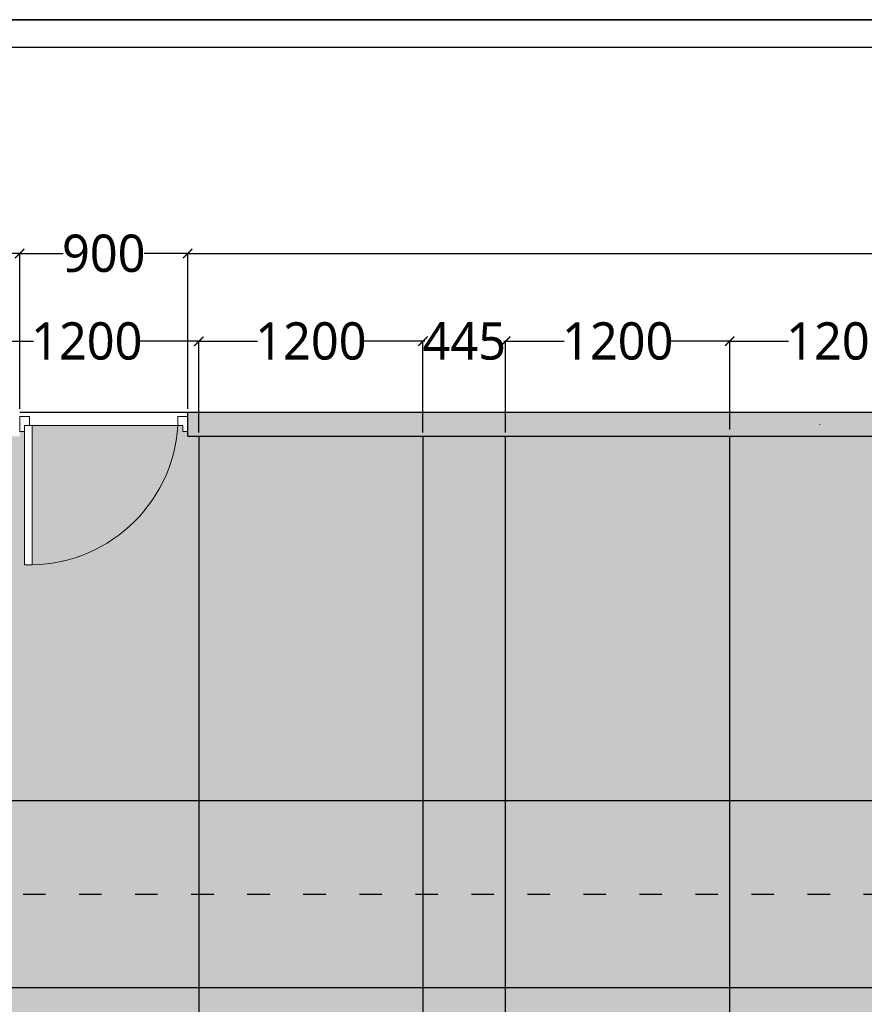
# Model space of a CAD drawing. Header units: millimetres. Extents: x 502444 to 745500, y -417645 to -375189.
# Tile 23 of 208: x 540116 to 544639, y -380459 to -375189. Entities that reach past the tile are written whole.
import ezdxf

# ---------------------------------------------------------------- set-up
doc = ezdxf.new("R2010")
doc.units = ezdxf.units.MM
doc.linetypes.add('ACAD_ISO03W100', pattern=[30, 12, -18])
doc.layers.get('Defpoints').update_dxf_attribs({"color": 251})
for name, color, linetype, lineweight in [('0FM-WS-TEXT', 7, 'Continuous', 25), ('Text', 7, 'Continuous', 25), ('Wall New', 1, 'Continuous', 50)]:
    doc.layers.add(name, color=color, linetype=linetype, lineweight=lineweight)
doc.layers.add('DIMENSIONS', color=7, linetype='Continuous', lineweight=25, true_color=0xcc0000)
doc.layers.add('DOOR', color=7, linetype='Continuous', lineweight=13, true_color=0xcc9900)
doc.styles.add('RS75', font='@Malgun Gothic', dxfattribs={"height": 75})
doc.dimstyles.new('DIM', dxfattribs={"dimtxt": 100, "dimasz": 50, "dimexe": 0, "dimexo": 20, "dimgap": 0, "dimtad": 0, "dimdec": 0, "dimrnd": 5, "dimzin": 0, "dimdsep": 46, "dimtxsty": 'Standard', "dimblk": 'OBLIQUE', "dimcen": 0, "dimdle": 10, "dimadec": 4, "dimazin": 0, "dimtfac": 1, "dimtdec": 0, "dimtofl": 0, "dimtmove": 1, "dimatfit": 3, "dimfxl": 1, "dimtolj": 1, "dimtzin": 0, "dimarcsym": 0})

# ---------------------------------------------------------------- blocks, each defined once
blk = doc.blocks.new('sheet format horizontal')
at = {"layer": 'Text'}
for points in [[(66770.91, -4572.61), (66770.91, -3464.93), (65208.79, -3464.93), (65208.79, -4572.61)], [(66770.91, -4572.61), (65208.79, -4572.61), (65208.79, -3464.93), (66770.91, -3464.93)], [(65217.44, -3473.58), (66762.26, -3473.58), (66762.26, -4563.96), (65217.44, -4563.96)]]:
    blk.add_lwpolyline(points, close=True, dxfattribs=at)
blk = doc.blocks.new('_ArchTick')
at = {"color": 0, "linetype": 'ByBlock', "const_width": 0.15}
blk.add_lwpolyline([(-0.5, -0.5), (0.5, 0.5)], dxfattribs=at)
blk = doc.blocks.new('*D58')
at = {"layer": 'Defpoints', "color": 0, "lineweight": 25, "ltscale": 250, "transparency": 16777216}
for p in [(560024.9, -376439.2), (541016.5, -377291.8, 0), (560025, -377290.7, 0)]:
    blk.add_point(p, dxfattribs=at)
at = {"layer": 'DIMENSIONS', "color": 0, "lineweight": -2, "ltscale": 250, "transparency": 16777216}
for p, q in [((541006.5, -376440.2), (550158.1, -376439.7)), ((541016.5, -377271.8), (541016.5, -376440.2)), ((560034.9, -376439.2), (550883.3, -376439.7)), ((560025, -377270.7), (560024.9, -376439.2))]:
    blk.add_line(p, q, dxfattribs=at)
at = {"layer": 'DIMENSIONS', "color": 0, "lineweight": -2, "ltscale": 250, "transparency": 16777216, "xscale": 50, "yscale": 50, "zscale": 50}
for p, rotation in [((541016.5, -376440.2), 180.0032110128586), ((560024.9, -376439.2), 0.003211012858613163)]:
    blk.add_blockref('_ArchTick', p, dxfattribs=dict(at, rotation=rotation))
at = {"layer": 'DIMENSIONS', "color": 0, "ltscale": 250, "transparency": 16777216, "insert": (550520.7, -376439.7), "char_height": 75, "attachment_point": 5, "rotation": 0.0032, "style": 'RS75'}
blk.add_mtext('\\A1;{\\H2.6667x;19010}', dxfattribs=at)
blk = doc.blocks.new('DOOR SPA')
at = {"ltscale": 50}
blk.add_line((-230.9, -543.2), (-230.9, -542.3), dxfattribs=at)
at = {"layer": 'DOOR'}
blk.add_lwpolyline([(462.7, -543.3), (498.4, -543.3), (498.4, 119.4), (462.7, 119.3)], close=True, dxfattribs=at)
for points in [[(-278, -586.1), (-278, -515.4), (-254.4, -515.4), (-254.4, -543.2), (-230.9, -543.2), (-230.9, -586.1), (-278, -586.1)], [(522, -586.1), (522, -515.4), (498.5, -515.4), (498.4, -543.3), (474.9, -543.3), (474.9, -586.1), (522, -586.1)]]:
    blk.add_lwpolyline(points, dxfattribs=at)
at = {"layer": 'DOOR', "lineweight": 0}
blk.add_arc((475.8, -588.5), 708.2, 88.1705, 176.3313, dxfattribs=at)
blk = doc.blocks.new('*D59')
at = {"layer": 'Defpoints', "color": 0, "lineweight": 25, "ltscale": 250, "transparency": 16777216}
for p in [(540116.4, -376440.2), (540116.4, -377291.8, 0), (541016.5, -377291.8, 0)]:
    blk.add_point(p, dxfattribs=at)
at = {"layer": 'DIMENSIONS', "color": 0, "lineweight": -2, "ltscale": 250, "transparency": 16777216}
for p, q in [((540106.4, -376440.2), (540349.1, -376440.2)), ((540116.4, -377271.8), (540116.4, -376440.2)), ((541026.5, -376440.2), (540783.8, -376440.2)), ((541016.5, -377271.8), (541016.5, -376440.2))]:
    blk.add_line(p, q, dxfattribs=at)
at = {"layer": 'DIMENSIONS', "color": 0, "lineweight": -2, "ltscale": 250, "transparency": 16777216, "xscale": 50, "yscale": 50, "zscale": 50, "rotation": 180}
blk.add_blockref('_ArchTick', (540116.4, -376440.2), dxfattribs=at)
at = {"layer": 'DIMENSIONS', "color": 0, "lineweight": -2, "ltscale": 250, "transparency": 16777216, "xscale": 50, "yscale": 50, "zscale": 50}
blk.add_blockref('_ArchTick', (541016.5, -376440.2), dxfattribs=at)
at = {"layer": 'DIMENSIONS', "color": 0, "ltscale": 250, "transparency": 16777216, "insert": (540566.5, -376440.2), "char_height": 75, "width": 162.993, "attachment_point": 5, "style": 'RS75'}
blk.add_mtext('\\A1;{\\H2.6667x;900}', dxfattribs=at)
blk = doc.blocks.new('*D60')
at = {"layer": 'Defpoints', "color": 0, "lineweight": 25, "ltscale": 250, "transparency": 16777216}
for p in [(540116.4, -376440.2), (537651.1, -377291.8, 0), (540116.4, -377291.8)]:
    blk.add_point(p, dxfattribs=at)
at = {"layer": 'DIMENSIONS', "color": 0, "lineweight": -2, "ltscale": 250, "transparency": 16777216}
for p, q in [((537641.1, -376440.2), (538594.8, -376440.2)), ((537651.1, -377271.8), (537651.1, -376440.2)), ((540126.4, -376440.2), (539172.7, -376440.2)), ((540116.4, -377271.8), (540116.4, -376440.2))]:
    blk.add_line(p, q, dxfattribs=at)
at = {"layer": 'DIMENSIONS', "color": 0, "lineweight": -2, "ltscale": 250, "transparency": 16777216, "xscale": 50, "yscale": 50, "zscale": 50, "rotation": 180}
blk.add_blockref('_ArchTick', (537651.1, -376440.2), dxfattribs=at)
at = {"layer": 'DIMENSIONS', "color": 0, "lineweight": -2, "ltscale": 250, "transparency": 16777216, "xscale": 50, "yscale": 50, "zscale": 50}
blk.add_blockref('_ArchTick', (540116.4, -376440.2), dxfattribs=at)
at = {"layer": 'DIMENSIONS', "color": 0, "ltscale": 250, "transparency": 16777216, "insert": (538883.8, -376440.2), "char_height": 75, "attachment_point": 5, "style": 'RS75'}
blk.add_mtext('\\A1;{\\H2.6667x;2465}', dxfattribs=at)
blk = doc.blocks.new('*D257')
at = {"layer": 'Defpoints', "color": 0, "lineweight": 25, "ltscale": 250, "transparency": 16777216}
for p in [(539875.6, -376909.6), (539875.6, -377418.8, 0), (541075.6, -377418.8, 0)]:
    blk.add_point(p, dxfattribs=at)
at = {"layer": 'DIMENSIONS', "color": 0, "lineweight": -2, "ltscale": 250, "transparency": 16777216}
for p, q in [((539865.6, -376909.6), (540189.6, -376909.6)), ((539875.6, -377398.8), (539875.6, -376909.6)), ((541085.6, -376909.6), (540761.6, -376909.6)), ((541075.6, -377398.8), (541075.6, -376909.6))]:
    blk.add_line(p, q, dxfattribs=at)
at = {"layer": 'DIMENSIONS', "color": 0, "lineweight": -2, "ltscale": 250, "transparency": 16777216, "xscale": 50, "yscale": 50, "zscale": 50, "rotation": 180}
blk.add_blockref('_ArchTick', (539875.6, -376909.6), dxfattribs=at)
at = {"layer": 'DIMENSIONS', "color": 0, "lineweight": -2, "ltscale": 250, "transparency": 16777216, "xscale": 50, "yscale": 50, "zscale": 50}
blk.add_blockref('_ArchTick', (541075.6, -376909.6), dxfattribs=at)
at = {"layer": 'DIMENSIONS', "color": 0, "ltscale": 250, "transparency": 16777216, "insert": (540475.6, -376909.6), "char_height": 75, "attachment_point": 5, "style": 'RS75'}
blk.add_mtext('\\A1;{\\H2.6667x;1200}', dxfattribs=at)
blk = doc.blocks.new('*D258')
at = {"layer": 'Defpoints', "color": 0, "lineweight": 25, "ltscale": 250, "transparency": 16777216}
for p in [(543918.5, -376909.6), (543918.5, -377402.1, 0), (545118.5, -377402.1, 0)]:
    blk.add_point(p, dxfattribs=at)
at = {"layer": 'DIMENSIONS', "color": 0, "lineweight": -2, "ltscale": 250, "transparency": 16777216}
for p, q in [((543908.5, -376909.6), (544232.5, -376909.6)), ((543918.5, -377382.1), (543918.5, -376909.6)), ((545128.5, -376909.6), (544804.5, -376909.6)), ((545118.5, -377382.1), (545118.5, -376909.6))]:
    blk.add_line(p, q, dxfattribs=at)
at = {"layer": 'DIMENSIONS', "color": 0, "lineweight": -2, "ltscale": 250, "transparency": 16777216, "xscale": 50, "yscale": 50, "zscale": 50, "rotation": 180}
blk.add_blockref('_ArchTick', (543918.5, -376909.6), dxfattribs=at)
at = {"layer": 'DIMENSIONS', "color": 0, "lineweight": -2, "ltscale": 250, "transparency": 16777216, "xscale": 50, "yscale": 50, "zscale": 50}
blk.add_blockref('_ArchTick', (545118.5, -376909.6), dxfattribs=at)
at = {"layer": 'DIMENSIONS', "color": 0, "ltscale": 250, "transparency": 16777216, "insert": (544518.5, -376909.6), "char_height": 75, "attachment_point": 5, "style": 'RS75'}
blk.add_mtext('\\A1;{\\H2.6667x;1200}', dxfattribs=at)
blk = doc.blocks.new('*D259')
at = {"layer": 'Defpoints', "color": 0, "lineweight": 25, "ltscale": 250, "transparency": 16777216}
for p in [(542718.4, -376909.6), (542718.4, -377402.1, 0), (543918.4, -377402.1, 0)]:
    blk.add_point(p, dxfattribs=at)
at = {"layer": 'DIMENSIONS', "color": 0, "lineweight": -2, "ltscale": 250, "transparency": 16777216}
for p, q in [((542708.4, -376909.6), (543032.4, -376909.6)), ((542718.4, -377382.1), (542718.4, -376909.6)), ((543928.4, -376909.6), (543604.4, -376909.6)), ((543918.4, -377382.1), (543918.4, -376909.6))]:
    blk.add_line(p, q, dxfattribs=at)
at = {"layer": 'DIMENSIONS', "color": 0, "lineweight": -2, "ltscale": 250, "transparency": 16777216, "xscale": 50, "yscale": 50, "zscale": 50, "rotation": 180}
blk.add_blockref('_ArchTick', (542718.4, -376909.6), dxfattribs=at)
at = {"layer": 'DIMENSIONS', "color": 0, "lineweight": -2, "ltscale": 250, "transparency": 16777216, "xscale": 50, "yscale": 50, "zscale": 50}
blk.add_blockref('_ArchTick', (543918.4, -376909.6), dxfattribs=at)
at = {"layer": 'DIMENSIONS', "color": 0, "ltscale": 250, "transparency": 16777216, "insert": (543318.4, -376909.6), "char_height": 75, "attachment_point": 5, "style": 'RS75'}
blk.add_mtext('\\A1;{\\H2.6667x;1200}', dxfattribs=at)
blk = doc.blocks.new('*D260')
at = {"layer": 'Defpoints', "color": 0, "lineweight": 25, "ltscale": 250, "transparency": 16777216}
for p in [(541075.6, -376909.6), (541075.6, -377418.8, 0), (542275.6, -377418.8, 0)]:
    blk.add_point(p, dxfattribs=at)
at = {"layer": 'DIMENSIONS', "color": 0, "lineweight": -2, "ltscale": 250, "transparency": 16777216}
for p, q in [((541065.6, -376909.6), (541389.6, -376909.6)), ((541075.6, -377398.8), (541075.6, -376909.6)), ((542285.6, -376909.6), (541961.6, -376909.6)), ((542275.6, -377398.8), (542275.6, -376909.6))]:
    blk.add_line(p, q, dxfattribs=at)
at = {"layer": 'DIMENSIONS', "color": 0, "lineweight": -2, "ltscale": 250, "transparency": 16777216, "xscale": 50, "yscale": 50, "zscale": 50, "rotation": 180}
blk.add_blockref('_ArchTick', (541075.6, -376909.6), dxfattribs=at)
at = {"layer": 'DIMENSIONS', "color": 0, "lineweight": -2, "ltscale": 250, "transparency": 16777216, "xscale": 50, "yscale": 50, "zscale": 50}
blk.add_blockref('_ArchTick', (542275.6, -376909.6), dxfattribs=at)
at = {"layer": 'DIMENSIONS', "color": 0, "ltscale": 250, "transparency": 16777216, "insert": (541675.6, -376909.6), "char_height": 75, "attachment_point": 5, "style": 'RS75'}
blk.add_mtext('\\A1;{\\H2.6667x;1200}', dxfattribs=at)
blk = doc.blocks.new('*D261')
at = {"layer": 'Defpoints', "color": 0, "lineweight": 25, "ltscale": 250, "transparency": 16777216}
for p in [(542275.6, -376909.6), (542275.6, -377398.8, 0), (542718.4, -377418.8)]:
    blk.add_point(p, dxfattribs=at)
at = {"layer": 'DIMENSIONS', "color": 0, "lineweight": -2, "ltscale": 250, "transparency": 16777216}
for p, q in [((542265.6, -376909.6), (542278.1, -376909.6)), ((542275.6, -377378.8), (542275.6, -376909.6)), ((542728.4, -376909.6), (542716, -376909.6)), ((542718.4, -377398.8), (542718.4, -376909.6))]:
    blk.add_line(p, q, dxfattribs=at)
at = {"layer": 'DIMENSIONS', "color": 0, "lineweight": -2, "ltscale": 250, "transparency": 16777216, "xscale": 50, "yscale": 50, "zscale": 50, "rotation": 180}
blk.add_blockref('_ArchTick', (542275.6, -376909.6), dxfattribs=at)
at = {"layer": 'DIMENSIONS', "color": 0, "lineweight": -2, "ltscale": 250, "transparency": 16777216, "xscale": 50, "yscale": 50, "zscale": 50}
blk.add_blockref('_ArchTick', (542718.4, -376909.6), dxfattribs=at)
at = {"layer": 'DIMENSIONS', "color": 0, "ltscale": 250, "transparency": 16777216, "insert": (542497, -376909.6), "char_height": 75, "attachment_point": 5, "style": 'RS75'}
blk.add_mtext('\\A1;{\\H2.6667x;445}', dxfattribs=at)

msp = doc.modelspace()

# ---------------------------------------------------------------- hatches: boundary and pattern name
at = {"layer": '0FM-WS-TEXT'}
h = msp.add_hatch(color=256, dxfattribs=at)
h.dxf.hatch_style = 1
h.paths.add_polyline_path([(560024.96632, -377291.76014), (541016.51592, -377291.76014), (541016.54237, -377418.76014), (560024.99277, -377418.76014)])
at = {"layer": '0FM-WS-TEXT', "true_color": 0x5a422b}
h = msp.add_hatch(color=49, dxfattribs=at)
h.dxf.hatch_style = 1
h.paths.add_polyline_path([(539835.09605, -377418.76014), (538875.72762, -377418.87666), (538875.72762, -379368.753), (539835.09605, -379368.63648)])
edge = h.paths.add_edge_path()
edge.add_line((541035.09605, -377418.76014), (541016.52915, -377418.76014))
edge.add_line((541016.52915, -377418.76014), (541016.52915, -377392.47368))
edge.add_line((541016.52915, -377392.47368), (540990.05538, -377392.47368))
edge.add_line((540990.05538, -377392.47368), (540990.05538, -377361.30007))
edge.add_line((540990.05538, -377361.30007), (540963.58161, -377361.30007))
edge.add_arc((540168.44086, -377310.31732), 796.77353, 268.17045319, 356.33133752, ccw=False)
edge.add_line((540143.00291, -378106.68468), (540143.00291, -377392.47374))
edge.add_line((540143.00291, -377392.47374), (540116.40142, -377392.47374))
edge.add_line((540116.40142, -377392.47374), (540116.40142, -377418.76014))
edge.add_line((540116.40142, -377418.76014), (539835.09605, -377418.76014))
edge.add_line((539835.09605, -377418.76014), (539835.09605, -380368.66198))
edge.add_line((539835.09605, -380368.66198), (541035.09605, -380368.66198))
edge.add_line((541035.09605, -380368.66198), (541035.09605, -377418.76014))
h = msp.add_hatch(color=49, dxfattribs=at)
h.dxf.hatch_style = 1
edge = h.paths.add_edge_path()
edge.add_line((540963.58161, -377361.30001), (540183.24304, -377361.17116))
edge.add_line((540183.24304, -377361.17116), (540183.24304, -378106.95334))
edge.add_arc((540168.44086, -377310.31732), 796.77353, 271.06448255, 356.33134165)
h = msp.add_hatch(color=49, dxfattribs=at)
h.dxf.hatch_style = 1
edge = h.paths.add_edge_path()
edge.add_arc((550556.05991, -377533.73709), 3590.20016, 178.71312369, 181.2628629, ccw=False)
edge.add_arc((547067.87, -377435.95914), 102.54863, 170.34986066, 189.62612593, ccw=False)
edge.add_line((546966.77246, -377418.76876), (546116.5166, -377418.76014))
edge.add_line((546116.5166, -377418.76014), (546116.39089, -379368.66242))
edge.add_line((546116.39089, -379368.66242), (546966.36448, -379365.64985))
edge.add_line((546966.36448, -379365.64985), (546966.73179, -377612.8627))
edge = h.paths.add_edge_path()
edge.add_line((546966.36442, -379365.64985), (546116.39089, -379368.66242))
edge.add_line((546116.39089, -379368.66242), (546116.39088, -379368.82015))
edge.add_arc((545116.39088, -379368.82015), 1000, -88.98091139, 0, ccw=False)
edge.add_line((545134.17639, -380368.66198), (545134.14994, -381215.64921))
edge.add_arc((545116.48943, -379365.85851), 1849.875, 270.54700365, 360.00646302)
h.paths.add_polyline_path([(545134.17639, -380368.66198), (542734.17639, -380368.66198), (542734.14994, -381215.64921), (545134.14994, -381215.64921)])
h.paths.add_polyline_path([(542734.17639, -380368.66198), (542235.09605, -380368.66198), (542235.09605, -381215.64921), (542734.14994, -381215.64921)])
edge = h.paths.add_edge_path()
edge.add_line((542235.09605, -380368.66198), (539835.09605, -380368.66198))
edge.add_line((539835.09605, -380368.66198), (539835.09605, -381215.20492))
edge.add_arc((539875.63833, -379365.64921), 1850, 268.74427717, 270)
edge.add_line((539875.63833, -381215.64921), (542235.09605, -381215.64921))
edge.add_line((542235.09605, -381215.64921), (542235.09605, -380368.66198))
edge = h.paths.add_edge_path()
edge.add_arc((539875.66477, -379368.66198), 1000, 180, 267.6749454, ccw=False)
edge.add_line((538875.66477, -379368.66198), (538025.66477, -379365.64931))
edge.add_line((538025.66477, -379365.64931), (538025.66477, -379375.54121))
edge.add_arc((539875.63833, -379365.64921), 1850, 180.30636356, 268.74427717)
edge.add_line((539835.09605, -381215.20492), (539835.09605, -380367.83873))
h.paths.add_polyline_path([(538875.66477, -377418.76014), (538025.66477, -377418.76014), (538025.66477, -379365.64931), (538875.66477, -379368.66198)])
h.paths.add_polyline_path([(543791.95931, -381143.21876), (543935.54731, -381143.21876), (543935.54731, -380937.14782), (543791.95931, -380937.14782)], flags=16)
h = msp.add_hatch(color=49, dxfattribs=at)
h.dxf.hatch_style = 1
h.paths.add_polyline_path([(542235.09605, -377418.76014), (541035.09605, -377418.76014), (541035.09605, -380368.66198), (542235.09605, -380368.66198)])
h.paths.add_polyline_path([(542734.17639, -377418.76014), (542235.09605, -377418.76014), (542235.09605, -380368.66198), (542734.17639, -380368.66198)])
h.paths.add_polyline_path([(543934.17639, -377418.76014), (542734.17639, -377418.76014), (542734.17639, -380368.66198), (543934.17639, -380368.66198)])
h.paths.add_polyline_path([(545134.17639, -377418.76014), (543934.17639, -377418.76014), (543934.17639, -380368.66198), (545134.17639, -380368.66198)])
h.paths.add_polyline_path([(546031.73478, -378727.66964), (546031.73478, -378077.1185), (545624.12145, -378077.1185), (545624.12145, -378727.66964)])

# ---------------------------------------------------------------- linework, layer by layer
at = {"lineweight": 30}
for p, q in [((541075.63833, -377418.76014, 0), (541075.63833, -381215.64921, 0)), ((542275.63833, -377418.76014), (542275.63833, -381215.64921)), ((542718.41465, -381215.64921, 0), (542718.41465, -377418.76014)), ((543918.48289, -381215.64921), (543918.48289, -377418.76014, 0)), ((538875.66477, -379368.63648, 0), (546103.71051, -379368.63648)), ((539835.09605, -380368.66198, 0), (545134.17639, -380368.66198, 0))]:
    msp.add_line(p, q, dxfattribs=at)
at = {"linetype": 'ACAD_ISO03W100', "ltscale": 10}
msp.add_line((539835.09605, -379868.66198, 0), (545128.96664, -379868.66198, 0), dxfattribs=at)
at = {"elevation": 0}
for points in [[(545616.49013, -377291.76014), (541016.52915, -377291.76014)], [(544401.12193, -377355.31756), (544401.12222, -377354.20664)], [(541016.52915, -377418.76014), (546116.79952, -377418.76014)]]:
    msp.add_lwpolyline(points, dxfattribs=at)
at = {"layer": '0FM-WS-TEXT', "color": 251, "lineweight": 25, "true_color": 0x636466}
for p, q in [((541016.52915, -377291.76014, 0), (540116.52915, -377291.76014, 0)), ((540963.58161, -377362.31632, 0), (540183.24304, -377361.17116, 0))]:
    msp.add_line(p, q, dxfattribs=at)
at = {"layer": '0FM-WS-TEXT'}
for p, q in [((541016.52915, -377418.76014, 0), (541016.52915, -377291.76014, 0)), ((544522.43706, -378020.06328, 0), (544522.43706, -378020.06328, 0))]:
    msp.add_line(p, q, dxfattribs=at)

# ---------------------------------------------------------------- block references
at = {"layer": 'DOOR', "xscale": 1.125091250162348, "yscale": 1.125091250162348, "zscale": 1.125091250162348, "rotation": 180}
msp.add_blockref('DOOR SPA', (540703.7841, -377972.39749, 0), dxfattribs=at)
at = {"layer": 'Wall New', "color": 5, "true_color": 0x0000ff, "xscale": 16.94267598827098, "yscale": 16.94267598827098, "zscale": 16.94267598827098}
msp.add_blockref('sheet format horizontal', (-570508.69964, -316483.49216, 2803.51127), dxfattribs=at)

# ---------------------------------------------------------------- dimensions: what is measured, and where the dimension line sits
at = {"layer": 'DIMENSIONS', "color": 252, "ltscale": 250, "true_color": 0x939598}
for p1, p2, distance, picture, middle in [((537651.10823, -377291.76014, 0), (540116.40142, -377291.76014), 851.54485, '*D60', (538883.75483, -376440.21529)), ((541016.52915, -377291.76014, 0), (540116.40142, -377291.76014, 0), -851.54485, '*D59', (540566.46528, -376440.21529)), ((541016.52915, -377291.76014, 0), (560024.9661, -377290.69486, 0), 851.5311, '*D58', (550520.6999, -376439.6964))]:
    dim = msp.add_aligned_dim(p1=p1, p2=p2, distance=distance, text='{\\H2.6667x;<>}', dimstyle='DIM', override={"dimtxt": 60, "dimtxsty": 'RS75', "dimblk1": 'ArchTick', "dimblk2": 'ArchTick', "dimsah": 1}, dxfattribs=at)
    dim.commit()
    dim.dimension.update_dxf_attribs({"geometry": picture, "text_midpoint": middle})
for base, p1, p2, picture, middle in [((539875.63833, -376909.64764), (541075.63833, -377418.76014, 0), (539875.63833, -377418.76014, 0), '*D257', (540475.63833, -376909.64764)), ((541075.63833, -376909.64764, 0), (542275.63833, -377418.76014), (541075.63833, -377418.76014), '*D260', (541675.63833, -376909.64764, 0)), ((542275.63833, -376909.64764), (542718.41465, -377418.76014), (542275.63833, -377398.76014, 0), '*D261', (542497.02649, -376909.64764)), ((542718.41465, -376909.64764, 0), (543918.41465, -377402.14993), (542718.41465, -377402.14993), '*D259', (543318.41465, -376909.64764, 0)), ((543918.48289, -376909.64764), (545118.48289, -377402.14993, 0), (543918.48289, -377402.14993, 0), '*D258', (544518.48289, -376909.64764))]:
    dim = msp.add_linear_dim(base=base, p1=p1, p2=p2, text='{\\H2.6667x;<>}', dimstyle='DIM', override={"dimtxt": 60, "dimtxsty": 'RS75', "dimblk1": 'ArchTick', "dimblk2": 'ArchTick', "dimsah": 1}, dxfattribs=at)
    dim.commit()
    dim.dimension.update_dxf_attribs({"geometry": picture, "text_midpoint": middle})

doc.saveas('drawing.dxf')
